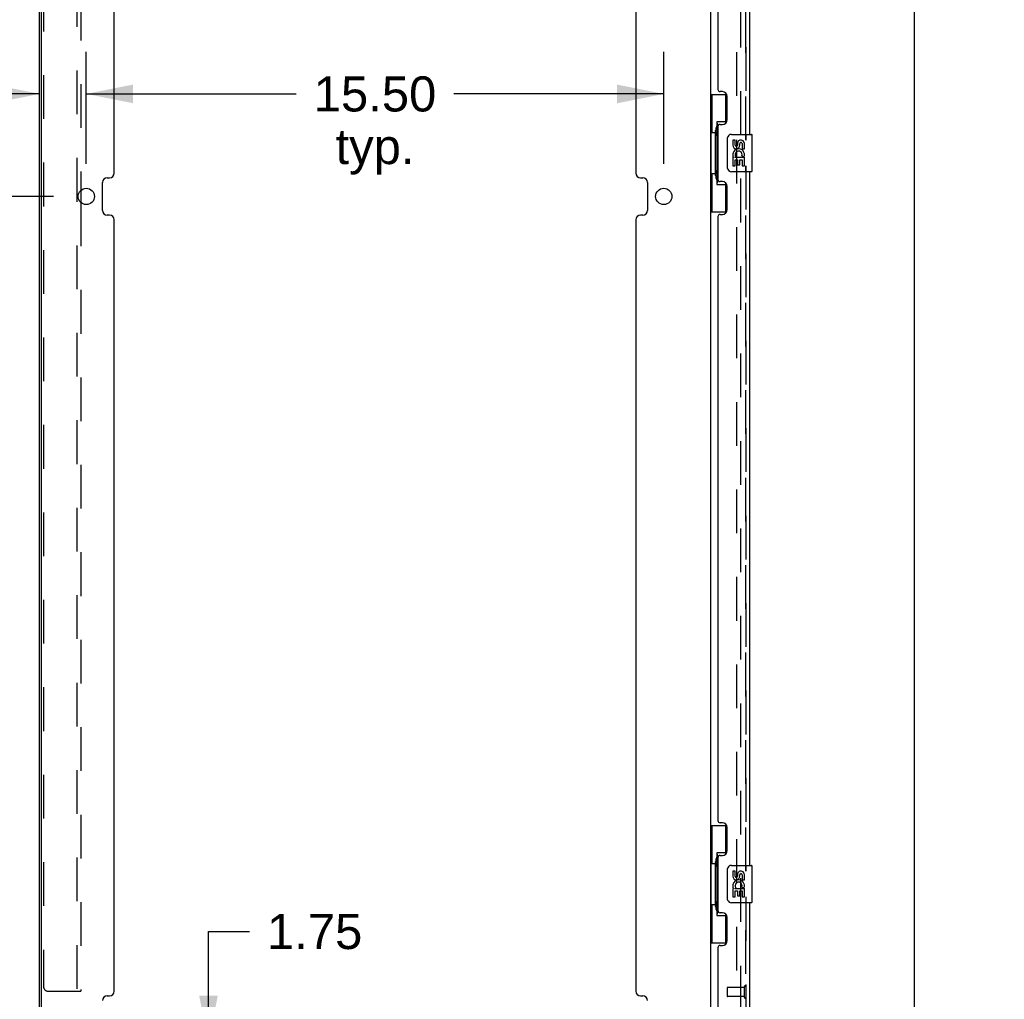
# Model space of a CAD drawing. Header units: inches. Extents: x 0 to 213, y 0 to 138.
# Tile 5 of 50: x 19 to 45, y 14 to 40. Entities that reach past the tile are written whole.
import ezdxf

# ---------------------------------------------------------------- set-up
doc = ezdxf.new("R2010")
doc.units = ezdxf.units.IN
doc.header["$LTSCALE"] = 11.736377
doc.header["$MEASUREMENT"] = 0
doc.linetypes.add('HIDDEN', pattern=[0.2, 0.1, -0.1])
doc.layers.get('0').update_dxf_attribs({"linetype": 'CONTINUOUS'})
for name, color, linetype in [('DEFAULT_2', 8, 'HIDDEN'), ('DIMENSIONS', 7, 'CONTINUOUS'), ('MASTER_DOOR_ASSEMBLY', 7, 'CONTINUOUS'), ('SLAVE_DOOR_ASSEMBLY', 7, 'CONTINUOUS')]:
    doc.layers.add(name, color=color, linetype=linetype)
doc.styles.get("Standard").update_dxf_attribs({"font": 'arial.ttf'})
doc.dimstyles.new('DIMSTYLE_1', dxfattribs={"dimtxt": 0.941421, "dimasz": 1.255227, "dimexe": 0.09, "dimexo": 0.07, "dimgap": 0.0375, "dimtad": 0, "dimtih": 1, "dimtoh": 1, "dimzin": 4, "dimdsep": 46, "dimtxsty": 'Standard', "dimblk": '_FILLED', "dimblk1": '_FILLED', "dimblk2": '_FILLED', "dimcen": 0.09, "dimazin": 1, "dimtfac": 1, "dimtdec": 3, "dimtofl": 0, "dimtmove": 0, "dimatfit": 3, "dimldrblk": '_FILLED', "dimfxl": 0, "dimtolj": 1, "dimtzin": 4, "dimarcsym": 0})

# ---------------------------------------------------------------- blocks, each defined once
blk = doc.blocks.new('_FILLED')
at = {"color": 0, "linetype": 'ByBlock'}
blk.add_solid([(0, 0), (-1, 0.2), (-1, -0.2)], dxfattribs=at)
blk = doc.blocks.new('*D4')
at = {"layer": 'DIMENSIONS', "color": 2, "linetype": 'Continuous'}
for p, q in [((39.029, 80.898), (43.95, 80.898)), ((42.82, 80.898), (42.82, 48.236)), ((42.82, 12.032), (42.82, 44.941)), ((39.029, 12.032), (43.95, 12.032))]:
    blk.add_line(p, q, dxfattribs=at)
at = {"layer": 'DIMENSIONS', "color": 2, "linetype": 'Continuous', "xscale": 1.2552274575, "yscale": 1.2552274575, "zscale": 1.2552274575}
for p, rotation in [((42.82, 80.898), 90), ((42.82, 12.032), 270)]:
    blk.add_blockref('_FILLED', p, dxfattribs=dict(at, rotation=rotation))
at = {"layer": 'DIMENSIONS', "color": 2, "linetype": 'Continuous', "insert": (42.82, 47.766), "char_height": 0.9414, "width": 4.81559, "attachment_point": 2, "line_spacing_factor": 0.9}
blk.add_mtext('68.87\\PDOORS', dxfattribs=at)
blk = doc.blocks.new('*D9')
at = {"layer": 'DIMENSIONS', "color": 2, "linetype": 'Continuous'}
for p, q in [((16.725, 13.532), (16.725, 16.042)), ((19.71, 13.532), (15.595, 13.532)), ((18.632, 11.032), (15.595, 11.032)), ((16.725, 11.032), (16.725, 8.391)), ((16.725, 8.391), (15.682, 8.391))]:
    blk.add_line(p, q, dxfattribs=at)
at = {"layer": 'DIMENSIONS', "color": 2, "linetype": 'Continuous', "xscale": 1.2552274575, "yscale": 1.2552274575, "zscale": 1.2552274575}
for p, rotation in [((16.725, 13.532), 270), ((16.725, 11.032), 90)]:
    blk.add_blockref('_FILLED', p, dxfattribs=dict(at, rotation=rotation))
at = {"layer": 'DIMENSIONS', "color": 2, "linetype": 'Continuous', "insert": (15.212, 8.861), "char_height": 0.9414, "width": 2.55828, "attachment_point": 3, "line_spacing_factor": 0.9}
blk.add_mtext('2.50\\Ptyp.', dxfattribs=at)
blk = doc.blocks.new('*D10')
at = {"layer": 'DIMENSIONS', "color": 2, "linetype": 'Continuous'}
for p, q in [((19.71, 35.489), (15.595, 35.489)), ((16.725, 35.489), (16.725, 25.969)), ((16.725, 13.532), (16.725, 22.674)), ((19.71, 13.532), (15.595, 13.532))]:
    blk.add_line(p, q, dxfattribs=at)
at = {"layer": 'DIMENSIONS', "color": 2, "linetype": 'Continuous', "xscale": 1.2552274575, "yscale": 1.2552274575, "zscale": 1.2552274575}
for p, rotation in [((16.725, 35.489), 90), ((16.725, 13.532), 270)]:
    blk.add_blockref('_FILLED', p, dxfattribs=dict(at, rotation=rotation))
at = {"layer": 'DIMENSIONS', "color": 2, "linetype": 'Continuous', "insert": (16.725, 25.498), "char_height": 0.9414, "width": 3.28972, "attachment_point": 2, "line_spacing_factor": 0.9}
blk.add_mtext('21.96\\Ptyp.', dxfattribs=at)
blk = doc.blocks.new('*D12')
at = {"layer": 'DIMENSIONS', "color": 2, "linetype": 'Continuous'}
for p, q in [((20.589, 36.367), (20.589, 39.37)), ((19.339, 38.241), (16.622, 38.241)), ((20.589, 38.241), (23.099, 38.241))]:
    blk.add_line(p, q, dxfattribs=at)
at = {"layer": 'DIMENSIONS', "color": 2, "linetype": 'Continuous', "xscale": 1.2552274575, "yscale": 1.2552274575, "zscale": 1.2552274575}
blk.add_blockref('_FILLED', (19.339, 38.241), dxfattribs=at)
at = {"layer": 'DIMENSIONS', "color": 2, "linetype": 'Continuous', "xscale": 1.2552274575, "yscale": 1.2552274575, "zscale": 1.2552274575, "rotation": 180}
blk.add_blockref('_FILLED', (20.589, 38.241), dxfattribs=at)
at = {"layer": 'DIMENSIONS', "color": 2, "linetype": 'Continuous', "insert": (16.151, 38.711), "char_height": 0.9414, "width": 2.55828, "attachment_point": 3, "line_spacing_factor": 0.9}
blk.add_mtext('1.25\\Ptyp.', dxfattribs=at)
blk = doc.blocks.new('*D13')
at = {"layer": 'DIMENSIONS', "color": 2, "linetype": 'Continuous'}
for p, q in [((20.589, 36.367), (20.589, 39.37)), ((36.089, 36.367), (36.089, 39.37)), ((20.589, 38.241), (26.223, 38.241)), ((36.089, 38.241), (30.454, 38.241))]:
    blk.add_line(p, q, dxfattribs=at)
at = {"layer": 'DIMENSIONS', "color": 2, "linetype": 'Continuous', "xscale": 1.2552274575, "yscale": 1.2552274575, "zscale": 1.2552274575, "rotation": 180}
blk.add_blockref('_FILLED', (20.589, 38.241), dxfattribs=at)
at = {"layer": 'DIMENSIONS', "color": 2, "linetype": 'Continuous', "xscale": 1.2552274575, "yscale": 1.2552274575, "zscale": 1.2552274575}
blk.add_blockref('_FILLED', (36.089, 38.241), dxfattribs=at)
at = {"layer": 'DIMENSIONS', "color": 2, "linetype": 'Continuous', "insert": (28.339, 38.711), "char_height": 0.9414, "width": 3.28972, "attachment_point": 2, "line_spacing_factor": 0.9}
blk.add_mtext('15.50\\Ptyp.', dxfattribs=at)
blk = doc.blocks.new('*D16')
at = {"layer": 'DIMENSIONS', "color": 2, "linetype": 'Continuous'}
for p, q in [((23.87, 12.782), (23.87, 15.76)), ((23.87, 15.76), (24.968, 15.76)), ((23.87, 11.032), (23.87, 8.522))]:
    blk.add_line(p, q, dxfattribs=at)
at = {"layer": 'DIMENSIONS', "color": 2, "linetype": 'Continuous', "xscale": 1.2552274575, "yscale": 1.2552274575, "zscale": 1.2552274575}
for p, rotation in [((23.87, 12.782), 270), ((23.87, 11.032), 90)]:
    blk.add_blockref('_FILLED', p, dxfattribs=dict(at, rotation=rotation))
at = {"layer": 'DIMENSIONS', "color": 2, "linetype": 'Continuous', "insert": (25.439, 16.23), "char_height": 0.9414, "width": 2.55828, "attachment_point": 1, "line_spacing_factor": 0.9}
blk.add_mtext('1.75', dxfattribs=at)

msp = doc.modelspace()

# ---------------------------------------------------------------- linework, layer by layer
at = {"color": 3, "linetype": 'Continuous'}
for p, q in [((19.339, 11.136), (19.339, 81.794)), ((19.391, 11.151), (19.391, 81.779)), ((37.339, 81.794), (37.339, 11.136)), ((21.339, 36.114), (21.339, 56.82)), ((35.339, 56.82), (35.339, 36.114)), ((21.152, 35.989), (21.214, 35.989)), ((35.464, 35.989), (35.526, 35.989)), ((21.027, 35.114), (21.027, 35.864)), ((35.651, 35.864), (35.651, 35.114)), ((20.443, 35.652), (20.443, 35.326)), ((21.214, 34.989), (21.152, 34.989)), ((35.526, 34.989), (35.464, 34.989)), ((21.339, 14.157), (21.339, 34.864)), ((35.339, 34.864), (35.339, 14.157)), ((21.152, 14.032), (21.214, 14.032)), ((35.464, 14.032), (35.526, 14.032))]:
    msp.add_line(p, q, dxfattribs=at)
for centre in [(20.589, 35.489), (36.089, 35.489)]:
    msp.add_circle(centre, 0.219, dxfattribs=at)
for centre, start, end in [((21.152, 35.864), 90, 180), ((21.214, 36.114), 270, 360), ((35.464, 36.114), 180, 270), ((35.526, 35.864), 0, 90), ((21.152, 35.114), 180, 270), ((21.214, 34.864), 0, 90), ((35.464, 34.864), 90, 180), ((35.526, 35.114), 270, 360), ((21.152, 13.907), 90, 180), ((21.214, 14.157), 270, 360), ((35.464, 14.157), 180, 270), ((35.526, 13.907), 0, 90)]:
    msp.add_arc(centre, 0.125, start, end, dxfattribs=at)
at = {"layer": 'DEFAULT_2', "color": 8, "linetype": 'HIDDEN'}
for p, q in [((38.047, 12.366), (38.047, 80.565)), ((38.151, 80.565), (38.151, 12.366)), ((20.339, 78.773), (20.339, 14.157)), ((19.443, 78.648), (19.443, 14.282)), ((20.443, 57.282), (20.443, 35.652)), ((20.443, 35.326), (20.443, 14.157)), ((19.568, 14.157), (20.443, 14.157))]:
    msp.add_line(p, q, dxfattribs=at)
msp.add_arc((19.568, 14.282), 0.125, 180, 270, dxfattribs=at)
at = {"layer": 'MASTER_DOOR_ASSEMBLY', "color": 8, "linetype": 'HIDDEN'}
for p, q in [((38.293, 36.999), (38.293, 55.931)), ((38.293, 17.377), (38.293, 36.309)), ((38.293, 12.279), (38.293, 16.687)), ((38.25, 14.278), (38.25, 13.994)), ((37.793, 14.25), (37.793, 14.022)), ((38.25, 14.26), (37.803, 14.26)), ((38.25, 14.012), (37.803, 14.012))]:
    msp.add_line(p, q, dxfattribs=at)
at = {"layer": 'MASTER_DOOR_ASSEMBLY', "color": 3, "linetype": 'Continuous'}
for p, q in [((38.397, 37.154), (38.397, 55.776)), ((37.543, 54.569), (37.543, 38.362)), ((37.663, 38.302), (37.603, 38.302)), ((37.793, 37.552), (37.793, 38.172)), ((37.543, 37.362), (37.543, 35.947)), ((37.603, 37.422), (37.663, 37.422)), ((38.397, 17.532), (38.397, 36.154)), ((37.663, 35.887), (37.603, 35.887)), ((37.793, 35.137), (37.793, 35.757)), ((37.543, 34.947), (37.543, 18.74)), ((37.603, 35.007), (37.663, 35.007)), ((37.663, 18.68), (37.603, 18.68)), ((37.793, 17.93), (37.793, 18.55)), ((37.543, 17.74), (37.543, 16.325)), ((37.603, 17.8), (37.663, 17.8)), ((38.397, 12.279), (38.397, 16.532)), ((37.663, 16.265), (37.603, 16.265)), ((37.793, 15.515), (37.793, 16.135)), ((37.603, 15.385), (37.663, 15.385)), ((37.543, 15.325), (37.543, 12.156))]:
    msp.add_line(p, q, dxfattribs=at)
at = {"layer": 'MASTER_DOOR_ASSEMBLY', "color": 7, "linetype": 'Continuous'}
for p, q in [((37.339, 38.229), (37.779, 38.229)), ((37.378, 38.229), (37.378, 37.204)), ((37.743, 38.229), (37.743, 37.449)), ((37.743, 37.494), (37.516, 37.494)), ((37.516, 37.494), (37.516, 35.814)), ((37.356, 37.204), (37.479, 37.204)), ((37.356, 37.204), (37.356, 36.104)), ((37.479, 37.234), (37.479, 37.255)), ((37.479, 36.104), (37.479, 37.204)), ((37.802, 36.254), (37.802, 37.054)), ((37.902, 37.154), (38.442, 37.154)), ((38.002, 37), (37.939, 37)), ((37.939, 37), (37.939, 36.864)), ((38.002, 36.864), (38.002, 37)), ((38.457, 36.169), (38.457, 37.139)), ((38.067, 36.926), (38.067, 36.857)), ((38.128, 36.864), (38.128, 36.905)), ((38.191, 36.906), (38.191, 36.769)), ((38.191, 36.769), (38.254, 36.769)), ((38.254, 36.769), (38.254, 36.906)), ((37.957, 36.539), (37.939, 36.539)), ((37.939, 36.539), (37.939, 36.308)), ((37.992, 36.539), (38.019, 36.558)), ((37.992, 36.539), (38.254, 36.539)), ((38.002, 36.476), (38.067, 36.476)), ((38.002, 36.308), (38.002, 36.476)), ((38.067, 36.476), (38.067, 36.34)), ((38.128, 36.476), (38.191, 36.476)), ((38.128, 36.34), (38.128, 36.476)), ((38.183, 36.575), (38.241, 36.55)), ((38.191, 36.476), (38.191, 36.308)), ((38.254, 36.308), (38.254, 36.539)), ((37.939, 36.308), (38.002, 36.308)), ((38.067, 36.34), (38.128, 36.34)), ((38.191, 36.308), (38.254, 36.308)), ((37.356, 36.104), (37.479, 36.104)), ((37.378, 36.104), (37.378, 35.079)), ((37.479, 36.053), (37.479, 36.074)), ((38.442, 36.154), (37.902, 36.154)), ((37.516, 35.814), (37.743, 35.814)), ((37.743, 35.859), (37.743, 35.079)), ((37.339, 35.079), (37.779, 35.079)), ((37.339, 18.607), (37.779, 18.607)), ((37.378, 18.607), (37.378, 17.582)), ((37.743, 18.607), (37.743, 17.827)), ((37.743, 17.872), (37.516, 17.872)), ((37.516, 17.872), (37.516, 16.192)), ((37.356, 17.582), (37.479, 17.582)), ((37.356, 17.582), (37.356, 16.482)), ((37.479, 17.612), (37.479, 17.633)), ((37.479, 16.482), (37.479, 17.582)), ((37.902, 17.532), (38.442, 17.532)), ((38.457, 16.547), (38.457, 17.517)), ((37.802, 16.632), (37.802, 17.432)), ((38.002, 17.378), (37.939, 17.378)), ((37.939, 17.378), (37.939, 17.242)), ((38.002, 17.242), (38.002, 17.378)), ((38.067, 17.304), (38.067, 17.235)), ((38.128, 17.242), (38.128, 17.283)), ((38.191, 17.284), (38.191, 17.147)), ((38.254, 17.147), (38.254, 17.284)), ((37.957, 16.917), (37.939, 16.917)), ((37.939, 16.917), (37.939, 16.686)), ((37.992, 16.917), (38.019, 16.936)), ((37.992, 16.917), (38.254, 16.917)), ((38.183, 16.953), (38.241, 16.928)), ((38.191, 17.147), (38.254, 17.147)), ((38.254, 16.686), (38.254, 16.917)), ((37.939, 16.686), (38.002, 16.686)), ((38.002, 16.854), (38.067, 16.854)), ((38.002, 16.686), (38.002, 16.854)), ((38.067, 16.854), (38.067, 16.718)), ((38.067, 16.718), (38.128, 16.718)), ((38.128, 16.854), (38.191, 16.854)), ((38.128, 16.718), (38.128, 16.854)), ((38.191, 16.854), (38.191, 16.686)), ((38.191, 16.686), (38.254, 16.686)), ((37.356, 16.482), (37.479, 16.482)), ((37.378, 16.482), (37.378, 15.457)), ((37.479, 16.431), (37.479, 16.452)), ((38.442, 16.532), (37.902, 16.532)), ((37.516, 16.192), (37.743, 16.192)), ((37.743, 16.237), (37.743, 15.457)), ((37.339, 15.457), (37.779, 15.457))]:
    msp.add_line(p, q, dxfattribs=at)
for points in [[(37.516, 37.47), (37.516, 37.467), (37.516, 37.463), (37.517, 37.459), (37.518, 37.455), (37.52, 37.45), (37.522, 37.445), (37.525, 37.44), (37.528, 37.434), (37.531, 37.427), (37.535, 37.42), (37.539, 37.413), (37.544, 37.405), (37.549, 37.397), (37.552, 37.393)], [(37.802, 37.054), (37.802, 37.06), (37.802, 37.067), (37.803, 37.073), (37.805, 37.079), (37.806, 37.085), (37.808, 37.09)], [(37.808, 36.218), (37.806, 36.224), (37.805, 36.229), (37.803, 36.235), (37.802, 36.241), (37.802, 36.248), (37.802, 36.254)], [(37.552, 35.915), (37.549, 35.911), (37.544, 35.903), (37.539, 35.895), (37.535, 35.888), (37.531, 35.881), (37.528, 35.875), (37.525, 35.869), (37.522, 35.863), (37.52, 35.858), (37.518, 35.853), (37.517, 35.849), (37.516, 35.845), (37.516, 35.841), (37.516, 35.838)], [(37.516, 17.848), (37.516, 17.845), (37.516, 17.841), (37.517, 17.837), (37.518, 17.833), (37.52, 17.828), (37.522, 17.823), (37.525, 17.818), (37.528, 17.812), (37.531, 17.805), (37.535, 17.798), (37.539, 17.791), (37.544, 17.783), (37.549, 17.775), (37.552, 17.771)], [(37.802, 17.432), (37.802, 17.438), (37.802, 17.445), (37.803, 17.451), (37.805, 17.457), (37.806, 17.463), (37.808, 17.468)], [(37.808, 16.596), (37.806, 16.602), (37.805, 16.607), (37.803, 16.613), (37.802, 16.619), (37.802, 16.626), (37.802, 16.632)], [(37.552, 16.293), (37.549, 16.289), (37.544, 16.281), (37.539, 16.273), (37.535, 16.266), (37.531, 16.259), (37.528, 16.253), (37.525, 16.247), (37.522, 16.241), (37.52, 16.236), (37.518, 16.231), (37.517, 16.227), (37.516, 16.223), (37.516, 16.219), (37.516, 16.216)]]:
    msp.add_lwpolyline(points, dxfattribs=at)
at = {"layer": 'MASTER_DOOR_ASSEMBLY', "color": 3, "linetype": 'Continuous'}
for centre, radius, start, end in [((37.603, 38.362), 0.06, 180, 270), ((37.663, 38.172), 0.13, 0, 90), ((37.663, 37.552), 0.13, 270, 360), ((37.603, 37.362), 0.06, 90, 180), ((37.603, 35.947), 0.06, 180, 270), ((37.663, 35.757), 0.13, 0, 90), ((37.603, 34.947), 0.06, 90, 180), ((37.663, 35.137), 0.13, 270, 360), ((37.603, 18.74), 0.06, 180, 270), ((37.663, 18.55), 0.13, 0, 90), ((37.603, 17.74), 0.06, 90, 180), ((37.663, 17.93), 0.13, 270, 360), ((37.603, 16.325), 0.06, 180, 270), ((37.663, 16.135), 0.13, 0, 90), ((37.603, 15.325), 0.06, 90, 180), ((37.663, 15.515), 0.13, 270, 360)]:
    msp.add_arc(centre, radius, start, end, dxfattribs=at)
at = {"layer": 'MASTER_DOOR_ASSEMBLY', "color": 7, "linetype": 'Continuous'}
for centre, radius, start, end in [((37.902, 37.054), 0.1, 90, 158.7946), ((38.159, 36.906), 0.0943, 68.6999, 167.4338), ((38.442, 37.139), 0.015, 0, 90), ((38.034, 36.864), 0.0943, 180, 360), ((38.096, 36.612), 0.157, 336.5966, 161.8791), ((38.034, 36.864), 0.0314, 180, 261.2295), ((38.033, 36.868), 0.0362, 263.4285, 341.7628), ((38.159, 36.906), 0.0314, 0, 180.0485), ((38.159, 36.906), 0.0943, 0, 68.6704), ((38.093, 36.612), 0.154, 161.4199, 206.1963), ((38.096, 36.612), 0.157, 205.737, 207.8532), ((38.096, 36.612), 0.0943, 336.5966, 215.1122), ((37.902, 36.254), 0.1, 201.205, 270), ((38.442, 36.169), 0.015, 270, 360), ((37.902, 17.432), 0.1, 90, 158.7946), ((38.442, 17.517), 0.015, 0, 90), ((38.034, 17.242), 0.0943, 180, 360), ((38.034, 17.242), 0.0314, 180, 261.2295), ((38.033, 17.246), 0.0362, 263.4285, 341.7628), ((38.159, 17.284), 0.0943, 68.6999, 167.4338), ((38.159, 17.284), 0.0314, 0, 180.0485), ((38.159, 17.284), 0.0943, 0, 68.6704), ((38.093, 16.99), 0.154, 161.4199, 206.1963), ((38.096, 16.99), 0.157, 336.5966, 161.8791), ((38.096, 16.99), 0.157, 205.737, 207.8532), ((38.096, 16.99), 0.0943, 336.5966, 215.1122), ((37.902, 16.632), 0.1, 201.205, 270), ((38.442, 16.547), 0.015, 270, 360)]:
    msp.add_arc(centre, radius, start, end, dxfattribs=at)
at = {"layer": 'MASTER_DOOR_ASSEMBLY', "color": 8, "linetype": 'HIDDEN'}
for centre, radius, start, end in [((38.271, 14.278), 0.0215, 0, 180), ((37.803, 14.25), 0.01, 90, 180), ((37.803, 14.022), 0.01, 180, 270), ((38.271, 13.994), 0.0215, 180, 360)]:
    msp.add_arc(centre, radius, start, end, dxfattribs=at)
at = {"layer": 'MASTER_DOOR_ASSEMBLY', "color": 7, "linetype": 'Continuous'}
for centre, start_param, end_param in [((37.583, 37.245), 0.699287, 1.51401), ((37.583, 37.245), -4.655602, -3.84088), ((37.583, 36.064), 0.699287, 1.51401), ((37.583, 36.064), -4.655602, -3.84088), ((37.583, 17.623), 0.699287, 1.51401), ((37.583, 17.623), -4.655602, -3.84088), ((37.583, 16.442), 0.699287, 1.51401), ((37.583, 16.442), -4.655602, -3.84088)]:
    msp.add_ellipse(centre, major_axis=(0, 0.18), ratio=0.579493, start_param=start_param, end_param=end_param, dxfattribs=at)
at = {"layer": 'SLAVE_DOOR_ASSEMBLY', "color": 8, "linetype": 'HIDDEN'}
for p, q in [((38.293, 55.931), (38.293, 36.999)), ((38.293, 36.309), (38.293, 17.377)), ((38.293, 16.687), (38.293, 12.279))]:
    msp.add_line(p, q, dxfattribs=at)

# ---------------------------------------------------------------- dimensions: what is measured, and where the dimension line sits
at = {"layer": 'DIMENSIONS', "color": 2, "linetype": 'Continuous'}
for base, p1, p2, angle, text, picture, middle in [((42.82, 12.032), (38.959, 80.898), (38.959, 12.032), 270, '<>\\PDOORS\\P[]', '*D4', (42.82, 46.589)), ((16.725, 35.489), (19.78, 13.532), (19.78, 35.489), 90, '<>\\Ptyp.\\P[]', '*D10', (16.725, 24.321)), ((23.87, 11.032), (21.339, 12.782), (19.511, 11.032), 270, '<>\\P[]', '*D16', (26.763, 15.754)), ((16.725, 13.532), (18.702, 11.032), (19.78, 13.532), 90, '<>\\Ptyp.\\P[]', '*D9', (13.933, 7.685))]:
    dim = msp.add_linear_dim(base=base, p1=p1, p2=p2, angle=angle, text=text, dimstyle='DIMSTYLE_1', dxfattribs=at)
    dim.commit()
    dim.dimension.update_dxf_attribs({"geometry": picture, "text_midpoint": middle, "dimtype": 160})
for base, p1, p2, picture, middle in [((20.589, 38.241), (19.339, 11.151), (20.589, 36.297), '*D12', (14.872, 37.535)), ((36.089, 38.241), (20.589, 36.297), (36.089, 36.297), '*D13', (28.339, 37.535))]:
    dim = msp.add_linear_dim(base=base, p1=p1, p2=p2, text='<>\\Ptyp.\\P[]', dimstyle='DIMSTYLE_1', dxfattribs=at)
    dim.commit()
    dim.dimension.update_dxf_attribs({"geometry": picture, "text_midpoint": middle, "dimtype": 160})

doc.saveas('drawing.dxf')
